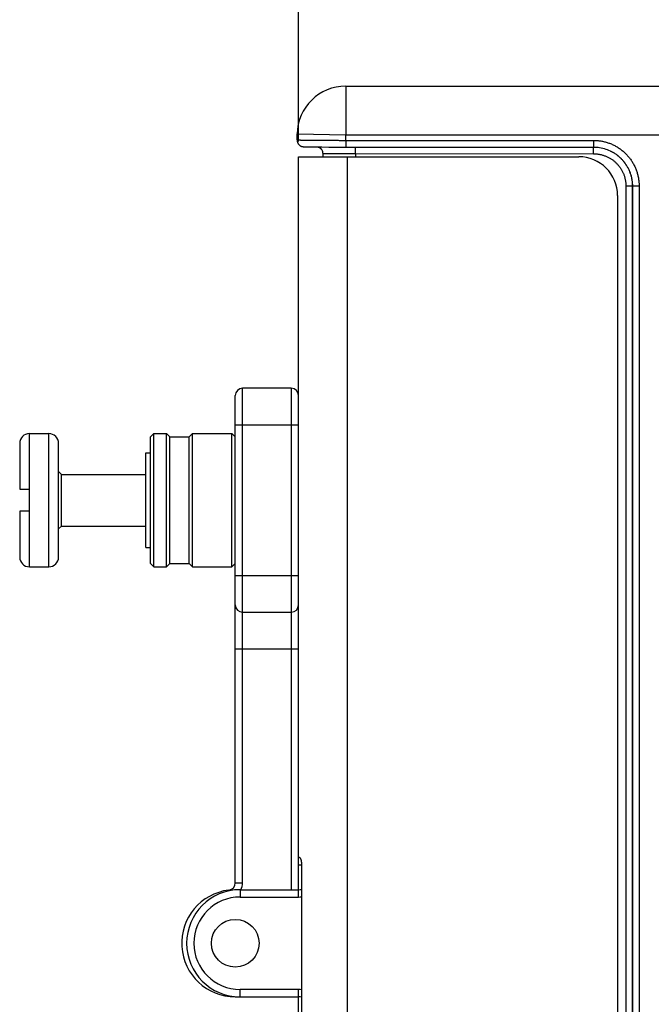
# Model space of a CAD drawing. Header units: inches. Extents: x 0 to 34, y 0 to 22.
# Tile 13 of 46: x 14 to 16.6, y 10.1 to 14.1. Entities that reach past the tile are written whole.
import ezdxf

# ---------------------------------------------------------------- set-up
doc = ezdxf.new("R2010")
doc.units = ezdxf.units.IN
doc.header["$LTSCALE"] = 1.87
doc.header["$MEASUREMENT"] = 0
doc.layers.get('0').update_dxf_attribs({"linetype": 'CONTINUOUS'})
doc.layers.add('DIMENSIONS', color=7, linetype='CONTINUOUS')
doc.styles.get("Standard").update_dxf_attribs({"font": 'txt', "width": 0.8})
doc.dimstyles.new('DIMSTYLE_1', dxfattribs={"dimtxt": 0.125, "dimasz": 0.1875, "dimexe": 0.18, "dimexo": 0.0625, "dimgap": 0.09, "dimtad": 0, "dimtih": 1, "dimtoh": 1, "dimdec": 3, "dimlfac": 0.5, "dimzin": 4, "dimdsep": 46, "dimtxsty": 'STANDARD', "dimblk": '_FILLED', "dimblk1": '_FILLED', "dimblk2": '_FILLED', "dimcen": 0.09, "dimadec": 0, "dimazin": 0, "dimtp": 0.01, "dimtm": 0.01, "dimtfac": 1, "dimtdec": 3, "dimtofl": 0, "dimtmove": 0, "dimatfit": 3, "dimldrblk": '_FILLED', "dimfxl": 1, "dimtolj": 1, "dimtzin": 4, "dimarcsym": 0})

# ---------------------------------------------------------------- blocks, each defined once
blk = doc.blocks.new('_FILLED')
at = {"color": 0, "linetype": 'BYBLOCK'}
blk.add_solid([(0, 0), (-1, 0.167), (-1, -0.167)], dxfattribs=at)
blk = doc.blocks.new('*D10')
at = {"layer": 'DIMENSIONS', "color": 2, "linetype": 'CONTINUOUS'}
for p, q in [((15.1691, 13.6009), (15.1691, 14.9983)), ((18.9605, 13.8777), (18.9605, 14.9983)), ((15.1691, 14.8733), (16.4522, 14.8733)), ((18.9605, 14.8733), (17.9022, 14.8733))]:
    blk.add_line(p, q, dxfattribs=at)
at = {"layer": 'DIMENSIONS', "color": 2, "linetype": 'CONTINUOUS', "xscale": 0.1875, "yscale": 0.1875, "zscale": 0.1875, "rotation": 180}
blk.add_blockref('_FILLED', (15.1691, 14.8733), dxfattribs=at)
at = {"layer": 'DIMENSIONS', "color": 2, "linetype": 'CONTINUOUS', "xscale": 0.1875, "yscale": 0.1875, "zscale": 0.1875}
blk.add_blockref('_FILLED', (18.9605, 14.8733), dxfattribs=at)
at = {"layer": 'DIMENSIONS', "color": 2, "linetype": 'CONTINUOUS', "width": 0.8}
for s, p in [('1.896', (16.5147, 14.8108)), ('[', (17.1397, 14.8108)), ('48.15', (17.2397, 14.8108)), (']', (17.7397, 14.8108))]:
    blk.add_text(s, height=0.125, dxfattribs=at).set_placement(p)

msp = doc.modelspace()

# ---------------------------------------------------------------- linework, layer by layer
at = {"color": 7, "linetype": 'CONTINUOUS'}
for p, q in [((15.3636, 13.8284), (15.3636, 13.6284)), ((15.3636, 13.8284), (16.6712, 13.8284)), ((15.1632, 13.6075), (15.1636, 13.6318)), ((15.1636, 13.6318), (15.3636, 13.6284)), ((15.3632, 13.6055), (15.3636, 13.6284)), ((15.3632, 13.6055), (15.3632, 13.578)), ((15.3632, 13.6055), (16.3818, 13.6055)), ((15.3636, 13.6284), (16.7098, 13.6284)), ((16.3818, 13.6055), (16.3818, 13.578)), ((15.1912, 13.5793), (15.1918, 13.5793)), ((15.1918, 13.5793), (15.1925, 13.5792)), ((15.1925, 13.5792), (15.1933, 13.5792)), ((15.1933, 13.5792), (15.1945, 13.5792)), ((15.1945, 13.5792), (15.1959, 13.5791)), ((15.1959, 13.5791), (15.198, 13.579)), ((15.198, 13.579), (15.2011, 13.579)), ((15.2011, 13.579), (15.2065, 13.5789)), ((15.2065, 13.5789), (15.2162, 13.5787)), ((15.2162, 13.5787), (15.2365, 13.5785)), ((15.2365, 13.5785), (15.2644, 13.5783)), ((15.264, 13.5674), (15.2649, 13.5659)), ((15.2644, 13.5783), (15.2943, 13.5781)), ((15.2649, 13.5659), (15.2658, 13.5643)), ((15.2658, 13.5643), (15.2665, 13.5626)), ((15.2665, 13.5626), (15.2671, 13.5609)), ((15.2671, 13.5609), (15.2676, 13.5592)), ((15.2676, 13.5592), (15.268, 13.5574)), ((15.268, 13.5574), (15.2683, 13.5556)), ((15.2683, 13.5556), (15.2684, 13.5538)), ((15.2684, 13.5538), (15.2685, 13.5524)), ((15.2685, 13.5524), (15.2685, 13.5384)), ((15.2943, 13.5781), (15.3214, 13.578)), ((15.3214, 13.578), (15.342, 13.578)), ((15.342, 13.578), (16.3818, 13.578)), ((15.4036, 13.5509), (15.4036, 13.5384)), ((15.4036, 13.5509), (16.3824, 13.5506)), ((16.4523, 13.5616), (16.4533, 13.5611)), ((15.1691, 10.4974), (15.1691, 13.5384)), ((15.1691, 13.5384), (16.3211, 13.5384)), ((15.3691, 13.5384), (15.3691, 7.1804)), ((16.5149, 13.4181), (16.5149, 7.3006)), ((16.5149, 13.4181), (16.5415, 13.4181)), ((16.5415, 13.4181), (16.5415, 7.3006)), ((16.5418, 13.418), (16.5415, 13.4181)), ((16.5418, 13.418), (16.5418, 7.3008)), ((16.5694, 13.418), (16.5418, 13.418)), ((16.5694, 13.418), (16.5694, 7.3008)), ((16.4811, 13.3784), (16.4811, 7.3404)), ((14.9391, 10.5555), (14.9391, 12.5874)), ((15.1391, 12.5874), (14.9391, 12.5874)), ((15.1391, 12.5874), (15.1391, 10.5274)), ((14.9091, 10.5555), (14.9091, 12.5574)), ((14.9091, 12.4374), (15.1691, 12.4374)), ((14.0628, 11.8537), (14.0628, 12.401)), ((14.0628, 12.401), (14.1427, 12.401)), ((14.1427, 11.8537), (14.1427, 12.401)), ((14.56, 12.3873), (14.5737, 12.401)), ((14.56, 11.8674), (14.56, 12.3873)), ((14.5737, 11.8537), (14.5737, 12.401)), ((14.5737, 12.401), (14.6264, 12.401)), ((14.6264, 11.8537), (14.6264, 12.401)), ((14.6264, 12.401), (14.6401, 12.3873)), ((14.6401, 11.8674), (14.6401, 12.3873)), ((14.6401, 12.3873), (14.7191, 12.3873)), ((14.7191, 12.3873), (14.7328, 12.401)), ((14.7191, 11.8674), (14.7191, 12.3873)), ((14.7328, 11.8537), (14.7328, 12.401)), ((14.7328, 12.401), (14.8949, 12.401)), ((14.8949, 11.8537), (14.8949, 12.401)), ((14.8949, 12.401), (14.9086, 12.3873)), ((14.9086, 11.8674), (14.9086, 12.3873)), ((14.0228, 12.361), (14.0228, 12.173)), ((14.1826, 11.8937), (14.1826, 12.361)), ((14.9086, 12.3736), (14.9091, 12.3736)), ((14.5417, 11.9328), (14.5417, 12.3219)), ((14.5417, 12.3219), (14.56, 12.3219)), ((14.1826, 12.2455), (14.1947, 12.2334)), ((14.1947, 12.0213), (14.1947, 12.2334)), ((14.1947, 12.2334), (14.5417, 12.2334)), ((14.0228, 12.173), (14.0628, 12.173)), ((14.0228, 12.0818), (14.0228, 11.8937)), ((14.0628, 12.0818), (14.0228, 12.0818)), ((14.1826, 12.0092), (14.1947, 12.0213)), ((14.1947, 12.0213), (14.5417, 12.0213)), ((14.5417, 11.9328), (14.56, 11.9328)), ((14.0628, 11.8537), (14.1427, 11.8537)), ((14.56, 11.8674), (14.5737, 11.8537)), ((14.5737, 11.8537), (14.6264, 11.8537)), ((14.6264, 11.8537), (14.6401, 11.8674)), ((14.6401, 11.8674), (14.7191, 11.8674)), ((14.7191, 11.8674), (14.7328, 11.8537)), ((14.7328, 11.8537), (14.8949, 11.8537)), ((14.8949, 11.8537), (14.9086, 11.8674)), ((14.9086, 11.8811), (14.9091, 11.8811)), ((14.9091, 11.8174), (15.1691, 11.8174)), ((14.9391, 11.6674), (15.1391, 11.6674)), ((14.9091, 11.5174), (15.1691, 11.5174)), ((15.1731, 10.6594), (15.1691, 10.6594)), ((15.1691, 10.6294), (15.1817, 10.6294)), ((15.1817, 10.6294), (15.1817, 9.9894)), ((14.9091, 10.5555), (14.9391, 10.5555)), ((14.9291, 10.5274), (14.9291, 10.4974)), ((14.9291, 10.5274), (15.1691, 10.5274)), ((14.9291, 10.4974), (15.1691, 10.4974)), ((14.9291, 10.0874), (14.9291, 10.1174)), ((15.1691, 10.1174), (14.9291, 10.1174)), ((15.1691, 7.9374), (15.1691, 10.1174)), ((14.9091, 10.0883), (14.9091, 10.0874)), ((14.9091, 10.0874), (15.1691, 10.0874))]:
    msp.add_line(p, q, dxfattribs=at)
for points in [[(15.1632, 13.6075), (15.1632, 13.6061), (15.1633, 13.6043), (15.1636, 13.6025), (15.1639, 13.6007), (15.1644, 13.599), (15.165, 13.5973), (15.1657, 13.5956), (15.1665, 13.594), (15.1674, 13.5924), (15.1684, 13.591), (15.1693, 13.5897), (15.1703, 13.5886), (15.1713, 13.5875), (15.1723, 13.5866), (15.1733, 13.5857), (15.1743, 13.5849), (15.1753, 13.5842), (15.1763, 13.5836), (15.1773, 13.583), (15.1783, 13.5825), (15.1793, 13.582), (15.1802, 13.5816), (15.1811, 13.5812), (15.1819, 13.5809), (15.1827, 13.5807), (15.1834, 13.5805), (15.184, 13.5803), (15.1846, 13.5802), (15.1852, 13.58), (15.1857, 13.5799), (15.1862, 13.5798), (15.1866, 13.5798), (15.1871, 13.5797), (15.1875, 13.5796), (15.1879, 13.5796), (15.1883, 13.5795), (15.1886, 13.5795), (15.1889, 13.5795), (15.1893, 13.5794), (15.1896, 13.5794), (15.1899, 13.5794), (15.1902, 13.5794), (15.1905, 13.5793), (15.1912, 13.5793)], [(15.25, 13.5784), (15.2501, 13.5783), (15.2509, 13.578), (15.2518, 13.5777), (15.2527, 13.5772), (15.2537, 13.5768), (15.2547, 13.5762), (15.2557, 13.5756), (15.2567, 13.5749), (15.2578, 13.5742), (15.2588, 13.5733), (15.2598, 13.5724), (15.2609, 13.5714), (15.2619, 13.5702), (15.263, 13.5689), (15.264, 13.5674)], [(15.25, 13.5784), (15.2506, 13.5782), (15.2514, 13.5778), (15.2523, 13.5775), (15.2531, 13.5771), (15.254, 13.5766), (15.2549, 13.5761), (15.2559, 13.5755), (15.2568, 13.5749), (15.2577, 13.5742), (15.2586, 13.5735), (15.2596, 13.5727), (15.2605, 13.5718), (15.2614, 13.5708), (15.2623, 13.5698), (15.2632, 13.5686), (15.2641, 13.5673)], [(16.3818, 13.578), (16.3879, 13.5779), (16.3943, 13.5775), (16.4007, 13.5769), (16.4071, 13.576), (16.4134, 13.5748), (16.4197, 13.5734), (16.4259, 13.5718), (16.4321, 13.5699), (16.4382, 13.5677), (16.4441, 13.5653), (16.45, 13.5627), (16.4523, 13.5616)]]:
    msp.add_lwpolyline(points, dxfattribs=at)
msp.add_circle((14.9091, 10.3074), 0.098, dxfattribs=at)
for centre, radius, start, end in [((15.3636, 13.6284), 0.2, 90, 179), ((16.3211, 13.3784), 0.16, 0, 90), ((14.9391, 12.5574), 0.03, 90, 180), ((15.1391, 12.5574), 0.03, 0, 90), ((14.0628, 12.361), 0.04, 90, 180), ((14.1427, 12.361), 0.04, 0, 90), ((14.0628, 11.8937), 0.04, 180, 270), ((14.1427, 11.8937), 0.04, 270, 360), ((14.9391, 11.6974), 0.03, 180, 270), ((15.1391, 11.6974), 0.03, 270, 360), ((14.9091, 10.3074), 0.22, 96.8921, 270), ((14.9291, 10.3074), 0.22, 90, 270), ((14.8791, 10.5555), 0.03, 276.8921, 360), ((14.8791, 10.5555), 0.06, 331.9685, 360), ((15.1691, 10.5874), 0.06, 270, 282.1725), ((14.9291, 10.3074), 0.19, 90, 270), ((15.1691, 10.5874), 0.09, 270, 278.0808), ((15.1691, 10.0274), 0.09, 81.9192, 90), ((15.1691, 10.0274), 0.06, 77.8275, 90)]:
    msp.add_arc(centre, radius, start, end, dxfattribs=at)
for points, knots in [([(15.1632, 13.6075), (15.1632, 13.6075), (15.1635, 13.6075), (15.1639, 13.6074), (15.1647, 13.6073), (15.1658, 13.6073), (15.1672, 13.6072), (15.1688, 13.6072), (15.1708, 13.6071), (15.1731, 13.607), (15.1757, 13.607), (15.1785, 13.6069), (15.1817, 13.6069), (15.1851, 13.6068), (15.1888, 13.6067), (15.1928, 13.6067), (15.197, 13.6066), (15.2015, 13.6066), (15.2062, 13.6065), (15.2112, 13.6064), (15.2164, 13.6064), (15.2218, 13.6063), (15.2275, 13.6063), (15.2334, 13.6062), (15.2394, 13.6062), (15.2457, 13.6061), (15.2521, 13.6061), (15.2587, 13.606), (15.2655, 13.606), (15.2724, 13.6059), (15.2795, 13.6059), (15.2867, 13.6058), (15.294, 13.6058), (15.3014, 13.6058), (15.3089, 13.6057), (15.3165, 13.6057), (15.3242, 13.6057), (15.3319, 13.6056), (15.3397, 13.6056), (15.3475, 13.6056), (15.3554, 13.6056), (15.3606, 13.6056), (15.3632, 13.6055)], [0, 0, 0, 0, 0.000821, 0.003147, 0.007003, 0.012386, 0.01929, 0.027706, 0.037619, 0.049016, 0.061879, 0.076188, 0.091921, 0.109054, 0.127561, 0.147412, 0.168579, 0.191027, 0.214723, 0.239629, 0.265708, 0.292919, 0.321221, 0.350569, 0.380919, 0.412224, 0.444436, 0.477504, 0.511378, 0.546007, 0.581335, 0.61731, 0.653875, 0.690974, 0.72855, 0.766545, 0.804901, 0.843558, 0.882456, 0.921536, 0.960737, 1, 1, 1, 1]), ([(16.3818, 13.6055), (16.3843, 13.6055), (16.3893, 13.6054), (16.3968, 13.605), (16.4044, 13.6042), (16.4119, 13.6032), (16.4193, 13.6018), (16.4267, 13.6001), (16.434, 13.5982), (16.4412, 13.5959), (16.4483, 13.5934), (16.4553, 13.5906), (16.4622, 13.5875), (16.469, 13.5841), (16.4756, 13.5804), (16.4821, 13.5765), (16.4884, 13.5724), (16.4945, 13.568), (16.5004, 13.5633), (16.5062, 13.5584), (16.5118, 13.5533), (16.5171, 13.5479), (16.5222, 13.5424), (16.5271, 13.5366), (16.5318, 13.5307), (16.5362, 13.5245), (16.5404, 13.5182), (16.5443, 13.5118), (16.5479, 13.5051), (16.5513, 13.4984), (16.5544, 13.4915), (16.5572, 13.4845), (16.5598, 13.4774), (16.562, 13.4701), (16.564, 13.4628), (16.5656, 13.4555), (16.567, 13.448), (16.5681, 13.4406), (16.5688, 13.433), (16.5693, 13.4255), (16.5694, 13.4205), (16.5694, 13.418)], [0, 0, 0, 0, 0.025607, 0.051244, 0.076898, 0.102558, 0.128212, 0.153859, 0.179505, 0.205153, 0.230802, 0.256449, 0.282095, 0.307738, 0.333382, 0.359024, 0.384667, 0.410309, 0.43595, 0.46159, 0.487231, 0.51287, 0.53851, 0.56415, 0.589789, 0.615429, 0.641068, 0.666707, 0.692346, 0.717985, 0.743626, 0.769268, 0.79491, 0.82055, 0.846187, 0.871828, 0.897479, 0.923135, 0.948783, 0.974409, 1, 1, 1, 1]), ([(15.2685, 13.5524), (15.2685, 13.5524), (15.2686, 13.5522), (15.2689, 13.5523), (15.2694, 13.5522), (15.2702, 13.5521), (15.2713, 13.5521), (15.2726, 13.552), (15.2742, 13.5519), (15.276, 13.5519), (15.2781, 13.5518), (15.2804, 13.5518), (15.2829, 13.5517), (15.2857, 13.5517), (15.2887, 13.5516), (15.292, 13.5516), (15.2954, 13.5515), (15.2991, 13.5515), (15.3029, 13.5514), (15.307, 13.5514), (15.3112, 13.5513), (15.3157, 13.5513), (15.3203, 13.5512), (15.325, 13.5512), (15.3299, 13.5512), (15.335, 13.5511), (15.3402, 13.5511), (15.3455, 13.5511), (15.351, 13.551), (15.3565, 13.551), (15.3622, 13.551), (15.3679, 13.551), (15.3738, 13.5509), (15.3796, 13.5509), (15.3856, 13.5509), (15.3916, 13.5509), (15.3976, 13.5509), (15.4016, 13.5509), (15.4036, 13.5509)], [0, 0, 0, 0, 0.000303, 0.002468, 0.006533, 0.012506, 0.020379, 0.03014, 0.041769, 0.055247, 0.070548, 0.087644, 0.106503, 0.127092, 0.14937, 0.173297, 0.198829, 0.225919, 0.254516, 0.284567, 0.316018, 0.348808, 0.382879, 0.418166, 0.454605, 0.492127, 0.530664, 0.570144, 0.610494, 0.651638, 0.693501, 0.736005, 0.779071, 0.82262, 0.866569, 0.910837, 0.955342, 1, 1, 1, 1]), ([(15.4036, 13.5509), (15.4036, 13.5515), (15.4036, 13.5527), (15.4036, 13.5545), (15.4036, 13.5563), (15.4036, 13.5581), (15.4035, 13.5598), (15.4035, 13.5615), (15.4035, 13.5631), (15.4035, 13.5647), (15.4034, 13.5663), (15.4034, 13.5677), (15.4034, 13.5691), (15.4033, 13.5704), (15.4033, 13.5717), (15.4032, 13.5728), (15.4032, 13.5739), (15.4031, 13.5748), (15.4031, 13.5757), (15.403, 13.5764), (15.4029, 13.577), (15.4029, 13.5775), (15.4028, 13.5778), (15.4028, 13.578), (15.4028, 13.578)], [0, 0, 0, 0, 0.066862, 0.133434, 0.199429, 0.264562, 0.328551, 0.391119, 0.451996, 0.510918, 0.567632, 0.621891, 0.673463, 0.722124, 0.767664, 0.809887, 0.848613, 0.883675, 0.914924, 0.942228, 0.965474, 0.98457, 0.99945, 1, 1, 1, 1]), ([(16.3816, 13.5777), (16.3816, 13.5778), (16.3815, 13.5779), (16.3815, 13.578), (16.3815, 13.578)], [0, 0, 0, 0, 0.891353, 1, 1, 1, 1]), ([(16.3824, 13.5506), (16.3824, 13.5512), (16.3824, 13.5524), (16.3824, 13.5542), (16.3824, 13.556), (16.3823, 13.5578), (16.3823, 13.5595), (16.3823, 13.5612), (16.3823, 13.5628), (16.3822, 13.5644), (16.3822, 13.566), (16.3822, 13.5674), (16.3821, 13.5688), (16.3821, 13.5701), (16.382, 13.5714), (16.382, 13.5725), (16.3819, 13.5736), (16.3819, 13.5745), (16.3818, 13.5754), (16.3818, 13.5761), (16.3817, 13.5767), (16.3817, 13.5772), (16.3816, 13.5775), (16.3816, 13.5777)], [0, 0, 0, 0, 0.066898, 0.133507, 0.199539, 0.264708, 0.328732, 0.391334, 0.452245, 0.511199, 0.567944, 0.622234, 0.673833, 0.722521, 0.768086, 0.810333, 0.84908, 0.884161, 0.915427, 0.942746, 0.966005, 0.985112, 1, 1, 1, 1]), ([(16.3824, 13.5506), (16.3843, 13.5506), (16.3881, 13.5505), (16.3939, 13.5501), (16.3997, 13.5495), (16.4054, 13.5486), (16.4111, 13.5475), (16.4167, 13.5461), (16.4223, 13.5445), (16.4277, 13.5426), (16.4331, 13.5405), (16.4384, 13.5382), (16.4436, 13.5356), (16.4487, 13.5328), (16.4537, 13.5298), (16.4585, 13.5266), (16.4631, 13.5232), (16.4676, 13.5196), (16.472, 13.5158), (16.4762, 13.5118), (16.4802, 13.5076), (16.484, 13.5032), (16.4876, 13.4987), (16.491, 13.4941), (16.4942, 13.4892), (16.4972, 13.4843), (16.5, 13.4792), (16.5026, 13.474), (16.5049, 13.4688), (16.507, 13.4634), (16.5088, 13.4579), (16.5105, 13.4523), (16.5118, 13.4467), (16.513, 13.4411), (16.5138, 13.4353), (16.5145, 13.4296), (16.5148, 13.4239), (16.5149, 13.42), (16.5149, 13.4181)], [0, 0, 0, 0, 0.027713, 0.055484, 0.083294, 0.111128, 0.138969, 0.166799, 0.194615, 0.222422, 0.250227, 0.278035, 0.305844, 0.333651, 0.361455, 0.389253, 0.417048, 0.44484, 0.472629, 0.500417, 0.528201, 0.555982, 0.58376, 0.611535, 0.639308, 0.667081, 0.694853, 0.722622, 0.750386, 0.778145, 0.805901, 0.83366, 0.861425, 0.889192, 0.916948, 0.944677, 0.972365, 1, 1, 1, 1]), ([(16.4533, 13.5611), (16.4548, 13.5604), (16.4582, 13.5586), (16.4634, 13.5556), (16.4691, 13.5521), (16.4745, 13.5483), (16.4798, 13.5444), (16.485, 13.5402), (16.4899, 13.5358), (16.4947, 13.5312), (16.4993, 13.5265), (16.5037, 13.5215), (16.5078, 13.5164), (16.5118, 13.5111), (16.5155, 13.5056), (16.519, 13.5), (16.5223, 13.4942), (16.5253, 13.4883), (16.5281, 13.4823), (16.5306, 13.4762), (16.5329, 13.47), (16.5349, 13.4637), (16.5367, 13.4573), (16.5382, 13.4509), (16.5394, 13.4444), (16.5403, 13.4379), (16.541, 13.4313), (16.5414, 13.4247), (16.5415, 13.4203), (16.5415, 13.4181)], [0, 0, 0, 0, 0.027603, 0.065047, 0.102488, 0.139928, 0.177366, 0.214801, 0.252234, 0.289664, 0.327092, 0.364517, 0.40194, 0.439359, 0.476775, 0.514185, 0.551589, 0.588986, 0.626375, 0.663754, 0.701124, 0.738486, 0.775843, 0.813197, 0.85055, 0.887905, 0.925263, 0.962628, 1, 1, 1, 1]), ([(16.4533, 13.5611), (16.4549, 13.5603), (16.4584, 13.5585), (16.4637, 13.5555), (16.4693, 13.552), (16.4748, 13.5482), (16.4801, 13.5443), (16.4852, 13.5401), (16.4902, 13.5357), (16.495, 13.5312), (16.4995, 13.5264), (16.5039, 13.5214), (16.5081, 13.5163), (16.512, 13.511), (16.5158, 13.5055), (16.5193, 13.4999), (16.5226, 13.4941), (16.5256, 13.4883), (16.5284, 13.4823), (16.5309, 13.4761), (16.5332, 13.4699), (16.5352, 13.4636), (16.537, 13.4572), (16.5385, 13.4508), (16.5397, 13.4443), (16.5406, 13.4378), (16.5413, 13.4312), (16.5417, 13.4246), (16.5418, 13.4202), (16.5418, 13.418)], [0, 0, 0, 0, 0.029165, 0.066492, 0.103824, 0.141159, 0.178498, 0.21584, 0.253184, 0.290531, 0.327878, 0.365225, 0.402572, 0.439918, 0.477262, 0.514606, 0.551949, 0.589292, 0.626633, 0.663974, 0.701314, 0.738652, 0.77599, 0.813327, 0.850664, 0.887999, 0.925333, 0.962667, 1, 1, 1, 1]), ([(15.1731, 10.6594), (15.1732, 10.6594), (15.1735, 10.6593), (15.174, 10.6591), (15.1744, 10.6588), (15.1748, 10.6584), (15.1753, 10.6578), (15.1758, 10.6572), (15.1762, 10.6564), (15.1767, 10.6555), (15.1772, 10.6545), (15.1777, 10.6534), (15.1781, 10.6522), (15.1786, 10.6509), (15.179, 10.6496), (15.1794, 10.6481), (15.1798, 10.6466), (15.1801, 10.645), (15.1805, 10.6434), (15.1807, 10.6418), (15.181, 10.64), (15.1812, 10.6383), (15.1814, 10.6365), (15.1815, 10.6348), (15.1816, 10.633), (15.1817, 10.6312), (15.1817, 10.63), (15.1817, 10.6294)], [0, 0, 0, 0, 0.012461, 0.026555, 0.042943, 0.062042, 0.084119, 0.109241, 0.137424, 0.168687, 0.202883, 0.239861, 0.279545, 0.321682, 0.366029, 0.412482, 0.460752, 0.510559, 0.561824, 0.614276, 0.667637, 0.721875, 0.776791, 0.832138, 0.887905, 0.943945, 1, 1, 1, 1]), ([(14.8831, 10.5225), (14.883, 10.5226), (14.883, 10.523), (14.8829, 10.5236), (14.8828, 10.5243), (14.8828, 10.5248), (14.8827, 10.5252), (14.8827, 10.5255), (14.8827, 10.5257), (14.8827, 10.5257), (14.8827, 10.5258)], [0, 0, 0, 0, 0.144776, 0.368972, 0.560194, 0.717688, 0.840833, 0.929143, 0.982268, 1, 1, 1, 1])]:
    msp.add_open_spline(points, degree=3, knots=knots, dxfattribs=at)
msp.add_open_spline([(16.4531, 13.5612), (16.4532, 13.5612), (16.4532, 13.5611), (16.4533, 13.5611)], degree=3, dxfattribs=at)

# ---------------------------------------------------------------- dimensions: what is measured, and where the dimension line sits
at = {"layer": 'DIMENSIONS', "color": 2, "linetype": 'CONTINUOUS'}
dim = msp.add_linear_dim(base=(18.9605, 14.8733), p1=(15.1691, 13.6009), p2=(18.9605, 13.8777), dimstyle='DIMSTYLE_1', dxfattribs=at)
dim.commit()
dim.dimension.update_dxf_attribs({"geometry": '*D10', "text_midpoint": (17.1772, 14.8733), "dimtype": 160})

doc.saveas('drawing.dxf')
